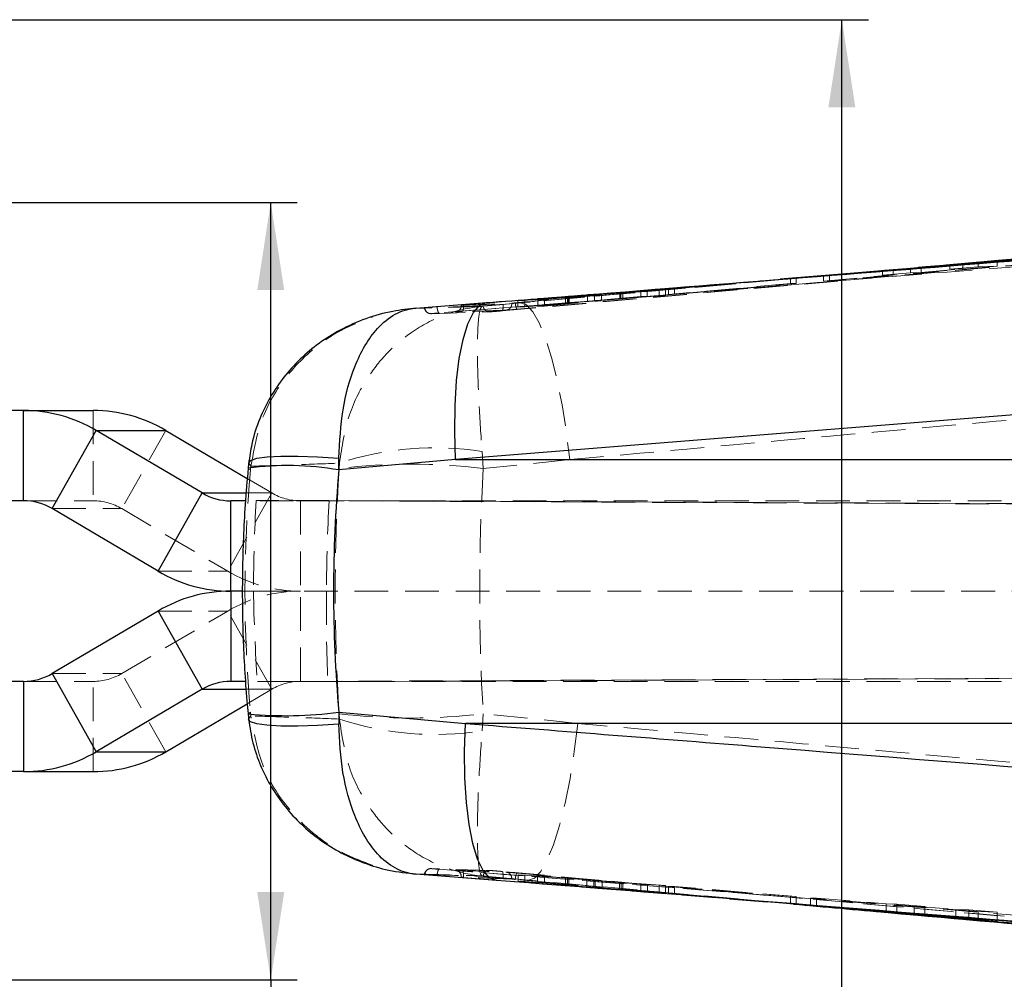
# Model space of a CAD drawing. Header units: millimetres. Extents: x 40 to 407, y 11 to 284.
# Tile 3 of 22: x 120 to 157, y 43 to 79. Entities that reach past the tile are written whole.
import ezdxf

# ---------------------------------------------------------------- set-up
doc = ezdxf.new("R2010")
doc.units = ezdxf.units.MM
doc.linetypes.add('HIDDEN', pattern=[1.905, 1.27, -0.635])
doc.layers.add('FORMATO', color=179, linetype='Continuous')
doc.styles.add('SLDTEXTSTYLE0', font='TXT', dxfattribs={"width": 0.75})
doc.dimstyles.new('SLDDIMSTYLE4', dxfattribs={"dimtxt": 3.5, "dimasz": 3.302, "dimexe": 0, "dimexo": 0.0625, "dimgap": 0.875, "dimtad": 1, "dimdec": 1, "dimlfac": 1.25, "dimrnd": 1e-09, "dimzin": 12, "dimdsep": 46, "dimtxsty": 'SLDTEXTSTYLE0', "dimsah": 1, "dimcen": 0.09, "dimadec": 0, "dimazin": 3, "dimtfac": 1, "dimtdec": 1, "dimtofl": 0, "dimtmove": 0, "dimatfit": 3, "dimfxl": 0, "dimfrac": 2, "dimtolj": 1, "dimtzin": 12, "dimarcsym": 0})
doc.dimstyles.new('SLDDIMSTYLE6', dxfattribs={"dimtxt": 3.5, "dimasz": 3.302, "dimexe": 0, "dimexo": 0.0625, "dimgap": 0.875, "dimtad": 1, "dimdec": 1, "dimlfac": 1.25, "dimrnd": 1e-09, "dimzin": 12, "dimdsep": 46, "dimtxsty": 'SLDTEXTSTYLE0', "dimsah": 1, "dimcen": 0.09, "dimadec": 0, "dimazin": 3, "dimtfac": 1, "dimtofl": 0, "dimtmove": 0, "dimatfit": 3, "dimfxl": 0, "dimfrac": 2, "dimtolj": 1, "dimtzin": 12, "dimarcsym": 0})

# ---------------------------------------------------------------- blocks, each defined once
blk = doc.blocks.new('_D_9')
at = {"layer": 'FORMATO'}
for p, q in [((109.833, 78.737), (151.622, 78.737)), ((150.622, 35.698), (150.622, 78.737)), ((109.833, 35.698), (151.622, 35.698)), ((150.622, 35.698), (150.622, 20.092))]:
    blk.add_line(p, q, dxfattribs=at)
for points in [[(150.622, 78.737), (150.114, 75.435), (151.13, 75.435)], [(150.622, 35.698), (151.13, 39), (150.114, 39)]]:
    blk.add_solid(points, dxfattribs=at)
at = {"layer": 'FORMATO', "insert": (146.11, 20.092), "char_height": 3.5, "attachment_point": 1, "rotation": 90, "style": 'SLDTEXTSTYLE0'}
blk.add_mtext('53,8', dxfattribs=at)
blk = doc.blocks.new('_D_12')
at = {"layer": 'FORMATO'}
for p, q in [((113.073, 71.857), (130.103, 71.857)), ((129.103, 42.578), (129.103, 71.857)), ((113.073, 42.578), (130.103, 42.578)), ((129.103, 42.578), (129.103, 20.092))]:
    blk.add_line(p, q, dxfattribs=at)
for points in [[(129.103, 71.857), (128.595, 68.555), (129.611, 68.555)], [(129.103, 42.578), (129.611, 45.88), (128.595, 45.88)]]:
    blk.add_solid(points, dxfattribs=at)
at = {"layer": 'FORMATO', "insert": (124.591, 20.092), "char_height": 3.5, "attachment_point": 1, "rotation": 90, "style": 'SLDTEXTSTYLE0'}
blk.add_mtext('36,6', dxfattribs=at)

msp = doc.modelspace()

# ---------------------------------------------------------------- linework, layer by layer
at = {"color": 7, "linetype": 'Continuous', "lineweight": 25}
for p, q in [((173.8196, 71.02711), (148.29839, 68.96363)), ((156.36975, 69.6633), (171.12019, 70.95428)), ((150.15825, 69.11655), (156.47558, 69.65796)), ((153.61121, 69.40828), (153.20778, 69.36716)), ((155.18416, 69.5419), (153.61121, 69.40828)), ((155.7587, 69.57845), (154.69398, 69.48963)), ((154.69398, 69.48963), (155.18416, 69.5419)), ((156.47558, 69.65796), (155.7587, 69.57845)), ((152.55988, 69.31898), (149.93155, 69.09576)), ((149.93155, 69.09576), (150.15825, 69.11655)), ((153.20778, 69.36716), (152.15645, 69.27927)), ((152.15645, 69.27927), (152.55988, 69.31898)), ((148.31061, 68.95809), (148.31005, 68.95804)), ((134.56614, 67.8704), (137.23381, 68.08053)), ((173.59137, 65.16665), (136.06575, 62.16993)), ((119.78865, 64.01767), (116.87377, 64.01767)), ((119.78865, 64.01767), (122.41316, 64.01767)), ((119.78865, 60.61767), (119.78865, 64.01767)), ((120.86499, 60.32293), (122.52841, 63.26742)), ((122.52841, 63.26742), (125.15291, 63.26742)), ((126.51961, 60.91242), (122.52841, 63.26742)), ((125.15291, 63.26742), (128.21966, 61.45789)), ((131.67179, 61.78002), (131.6711, 62.22968)), ((136.06575, 62.16993), (131.67179, 61.78002)), ((136.06575, 62.16993), (176.15529, 62.16993)), ((124.85619, 57.96793), (126.51961, 60.91242)), ((119.78865, 60.61767), (116.87377, 60.61767)), ((127.59594, 57.21767), (127.59594, 60.61767)), ((128.15192, 60.61767), (127.59594, 60.61767)), ((124.85619, 57.96793), (120.86499, 60.32293)), ((127.59594, 57.21767), (127.59594, 53.81767)), ((128.04495, 57.21767), (127.59594, 57.21767)), ((124.85619, 56.46742), (120.86499, 54.11242)), ((124.85619, 56.46742), (126.51961, 53.52293)), ((119.78865, 53.81767), (116.87377, 53.81767)), ((119.78865, 53.81767), (119.78865, 50.41767)), ((120.86499, 54.11242), (122.52841, 51.16793)), ((128.16022, 53.81767), (127.59594, 53.81767)), ((126.51961, 53.52293), (122.52841, 51.16793)), ((125.15291, 51.16793), (128.21378, 52.97399)), ((128.2523, 52.59292), (128.27837, 52.30229)), ((131.66899, 52.65536), (131.66823, 52.20785)), ((131.66899, 52.65536), (136.43684, 52.23375)), ((176.15529, 52.23375), (136.43684, 52.23375)), ((122.52841, 51.16793), (125.15291, 51.16793)), ((119.78865, 50.41767), (116.87377, 50.41767)), ((119.78865, 50.41767), (122.41316, 50.41767)), ((137.60586, 46.32306), (134.56498, 46.56173)), ((146.39162, 45.62968), (147.8023, 45.51658)), ((147.785, 45.51995), (147.78757, 45.51974)), ((148.90587, 45.42535), (148.68904, 45.44438)), ((152.2964, 45.14225), (149.66807, 45.36247)), ((152.2964, 45.14563), (152.2964, 45.14225)), ((152.69983, 45.10135), (152.2964, 45.14225)), ((152.69983, 45.11212), (152.69983, 45.10135)), ((153.75117, 45.01176), (152.69983, 45.10135)), ((153.34774, 45.0583), (153.34774, 45.05411)), ((153.34774, 45.05411), (153.75117, 45.01176)), ((154.92068, 44.92219), (153.34774, 45.05411)), ((154.92068, 44.92764), (154.92068, 44.92219)), ((155.41086, 44.86799), (154.92068, 44.92219)), ((155.41086, 44.88692), (155.41086, 44.86799)), ((156.47558, 44.77697), (155.41086, 44.86799)), ((155.7587, 44.85803), (156.47558, 44.77697))]:
    msp.add_line(p, q, dxfattribs=at)
at = {"color": 7, "linetype": 'HIDDEN', "lineweight": 18}
for p, q in [((137.82377, 67.77306), (171.67574, 70.77406)), ((174.52654, 70.82673), (148.30285, 68.72334)), ((161.80134, 70.13868), (137.85355, 68.0157)), ((157.7201, 69.78149), (137.85355, 68.01681)), ((156.47558, 69.45863), (150.15825, 68.90256)), ((153.61121, 69.21784), (153.61121, 69.40828)), ((154.69398, 69.33768), (154.69398, 69.48963)), ((154.69398, 69.33768), (155.7587, 69.4314)), ((155.18416, 69.3563), (155.18416, 69.5419)), ((155.7587, 69.4314), (155.7587, 69.57845)), ((155.7587, 69.4314), (156.47558, 69.45863)), ((156.47558, 69.45863), (156.47558, 69.65796)), ((148.90569, 68.80483), (148.90569, 69.0086)), ((149.93155, 68.89395), (152.55988, 69.1253)), ((149.93155, 68.89395), (149.93155, 69.09576)), ((150.15825, 68.90256), (150.15825, 69.11655)), ((152.15645, 69.10998), (152.15645, 69.27927)), ((152.15645, 69.10998), (153.20778, 69.20252)), ((152.55988, 69.1253), (152.15645, 69.10998)), ((152.55988, 69.1253), (152.55988, 69.31898)), ((153.20778, 69.20252), (153.20778, 69.36716)), ((153.20778, 69.20252), (153.61121, 69.21784)), ((153.61121, 69.21784), (155.18416, 69.3563)), ((155.18416, 69.3563), (154.69398, 69.33768)), ((148.30285, 68.72334), (135.44748, 67.69221)), ((136.32186, 67.75402), (148.30483, 68.71623)), ((148.33335, 68.9573), (138.51445, 68.07389)), ((144.09523, 68.60425), (148.68905, 68.98992)), ((148.68905, 68.7966), (144.09523, 68.39224)), ((148.30902, 68.95801), (144.3119, 68.61908)), ((144.3119, 68.40047), (148.90569, 68.80483)), ((148.30721, 68.95784), (148.29892, 68.95716)), ((148.305, 68.71405), (148.30361, 68.71393)), ((148.32461, 68.71577), (148.32331, 68.71565)), ((148.3331, 68.96014), (148.33261, 68.96009)), ((148.68905, 68.7966), (148.68905, 68.98992)), ((148.90569, 68.80483), (148.68905, 68.7966)), ((150.15825, 68.90256), (149.93155, 68.89395)), ((138.41802, 68.14433), (141.03962, 68.3492)), ((140.21192, 68.27637), (138.68149, 68.1558)), ((139.16547, 68.17774), (140.28638, 68.28022)), ((141.3081, 68.36342), (139.41893, 68.1897)), ((140.21192, 68.0467), (140.21192, 68.27637)), ((140.28638, 68.04956), (140.28638, 68.28022)), ((140.31846, 68.05481), (140.31846, 68.2845)), ((140.34186, 68.05557), (140.34186, 68.28567)), ((141.03962, 68.12515), (141.03962, 68.3492)), ((141.29656, 68.37068), (143.0467, 68.52352)), ((141.29656, 68.14776), (141.29656, 68.37068)), ((143.0467, 68.3179), (141.29656, 68.14776)), ((141.3081, 68.13414), (141.3081, 68.36342)), ((143.98302, 68.58496), (141.56461, 68.38521)), ((141.56461, 68.15673), (141.56461, 68.38521)), ((141.56461, 68.15673), (143.98302, 68.35345)), ((142.25605, 68.44737), (142.26061, 68.44768)), ((142.26061, 68.225), (142.26061, 68.44768)), ((143.2903, 68.53897), (142.29842, 68.45193)), ((142.29842, 68.23055), (142.29842, 68.45193)), ((142.29842, 68.23055), (143.2903, 68.32715)), ((142.37256, 68.45644), (143.73432, 68.56809)), ((142.37256, 68.23342), (142.37256, 68.45644)), ((143.73432, 68.34401), (142.37256, 68.23342)), ((143.0467, 68.52352), (143.2903, 68.53897)), ((143.0467, 68.3179), (143.0467, 68.52352)), ((143.2903, 68.32715), (143.0467, 68.3179)), ((143.2903, 68.32715), (143.2903, 68.53897)), ((143.73432, 68.56809), (143.98302, 68.58496)), ((143.73432, 68.34401), (143.73432, 68.56809)), ((143.98302, 68.35345), (143.73432, 68.34401)), ((143.98302, 68.35345), (143.98302, 68.58496)), ((144.3119, 68.61908), (144.09523, 68.60425)), ((144.09523, 68.39224), (144.09523, 68.60425)), ((144.09523, 68.39224), (144.3119, 68.40047)), ((144.3119, 68.40047), (144.3119, 68.61908)), ((136.28026, 67.99123), (136.28026, 67.97341)), ((136.28249, 67.99116), (138.18618, 68.06068)), ((136.28249, 67.97292), (138.18618, 68.04036)), ((136.28249, 67.97291), (136.28249, 67.99116)), ((136.36232, 67.99688), (136.36232, 67.99855)), ((136.36232, 67.99688), (136.3627, 67.99684)), ((138.51445, 68.07389), (137.07187, 67.94225)), ((138.18618, 68.04037), (138.18618, 68.06069)), ((138.30104, 68.06987), (138.3169, 68.07128)), ((138.68149, 68.1558), (138.41802, 68.14433)), ((138.41802, 67.91221), (138.41802, 68.14433)), ((141.03962, 68.12515), (138.41802, 67.91221)), ((138.41802, 67.91221), (138.68149, 67.92222)), ((138.68149, 67.92222), (138.68149, 68.1558)), ((138.68149, 67.92222), (140.21192, 68.0467)), ((139.41893, 68.1897), (139.16547, 68.17774)), ((139.16547, 67.94059), (139.16547, 68.17774)), ((140.28638, 68.04956), (139.16547, 67.94059)), ((139.16547, 67.94059), (139.41893, 67.95022)), ((139.41893, 67.95022), (139.41893, 68.1897)), ((139.41893, 67.95022), (141.3081, 68.13414)), ((135.16439, 67.66602), (137.36516, 67.73579)), ((122.41316, 64.01767), (122.41316, 60.61767)), ((125.15291, 63.26742), (123.48949, 60.32293)), ((137.10829, 61.83353), (137.06604, 62.47634)), ((131.6936, 62.0369), (131.68206, 61.83353)), ((137.10829, 61.83353), (140.37023, 62.16993)), ((170.28407, 62.16993), (140.37023, 62.16993)), ((128.34445, 61.78002), (128.3588, 61.92189)), ((128.21966, 61.45789), (129.14412, 60.91242)), ((129.14412, 60.91242), (127.4807, 57.96793)), ((128.17568, 60.91242), (129.14412, 60.91242)), ((119.78865, 60.61767), (122.41316, 60.61767)), ((179.49666, 60.61767), (128.15192, 60.61767)), ((188.55973, 60.35983), (128.5545, 60.62692)), ((131.30692, 60.62692), (128.5545, 60.62692)), ((130.22045, 60.61767), (130.22045, 57.21767)), ((131.30692, 60.62692), (201.28521, 60.31429)), ((120.86499, 60.32293), (123.48949, 60.32293)), ((123.48949, 60.32293), (127.4807, 57.96793)), ((124.85619, 57.96793), (127.4807, 57.96793)), ((128.45354, 57.21767), (128.04495, 57.21767)), ((128.45354, 57.21767), (163.36993, 57.21767)), ((130.22045, 53.81767), (130.22045, 57.21767)), ((123.48949, 54.11242), (127.4807, 56.46742)), ((124.85619, 56.46742), (127.4807, 56.46742)), ((129.14412, 53.52293), (127.4807, 56.46742)), ((119.78865, 53.81767), (122.41316, 53.81767)), ((120.86499, 54.11242), (123.48949, 54.11242)), ((122.41316, 50.41767), (122.41316, 53.81767)), ((125.15291, 51.16793), (123.48949, 54.11242)), ((179.49666, 53.81767), (128.16022, 53.81767)), ((128.60183, 53.80842), (189.10476, 54.07775)), ((131.25588, 53.80842), (128.60183, 53.80842)), ((131.25588, 53.80842), (201.37681, 54.12167)), ((128.17778, 53.52293), (129.14412, 53.52293)), ((128.21378, 52.97399), (129.14412, 53.52293)), ((128.35569, 52.51418), (128.3415, 52.65536)), ((131.68009, 52.60093), (131.69155, 52.39738)), ((137.06424, 51.95751), (137.10655, 52.60093)), ((140.6702, 52.23375), (137.10655, 52.60093)), ((140.6702, 52.23375), (170.28407, 52.23375)), ((137.36509, 46.69523), (135.16428, 46.76612)), ((147.78707, 45.51337), (135.36992, 46.50009)), ((136.28026, 46.45887), (136.28026, 46.44102)), ((136.28249, 46.44116), (136.28249, 46.45935)), ((138.18618, 46.39082), (136.28249, 46.45935)), ((138.18618, 46.37051), (136.28249, 46.44116)), ((147.79577, 45.76057), (136.3218, 46.67838)), ((136.3627, 46.43555), (136.36232, 46.43551)), ((136.36232, 46.43381), (136.36232, 46.43551)), ((136.36232, 46.43551), (147.78644, 45.52169)), ((136.36232, 46.43381), (146.39162, 45.62968)), ((137.07022, 46.48877), (138.81445, 46.32976)), ((137.82156, 46.41703), (137.8533, 46.41416)), ((137.85355, 46.41528), (149.64094, 45.36266)), ((137.85355, 46.41413), (148.93072, 45.42249)), ((138.18618, 46.37051), (138.18618, 46.3908)), ((138.42011, 46.53329), (141.01423, 46.34093)), ((138.42011, 46.53329), (138.42011, 46.28808)), ((138.67376, 46.52396), (138.42011, 46.53329)), ((138.67376, 46.52396), (138.67376, 46.27687)), ((140.20657, 46.41019), (138.67376, 46.52396)), ((139.15812, 46.50613), (140.27986, 46.40752)), ((139.15812, 46.50613), (139.15812, 46.25457)), ((139.42179, 46.49643), (139.15812, 46.50613)), ((139.42179, 46.49643), (139.42179, 46.24191)), ((141.33109, 46.32823), (139.42179, 46.49643)), ((140.20657, 46.41019), (140.20657, 46.15632)), ((140.27986, 46.40752), (140.27986, 46.15251)), ((140.33558, 46.40196), (140.33558, 46.14702)), ((140.33583, 46.14699), (140.33583, 46.40197)), ((138.3169, 46.35991), (138.30084, 46.36133)), ((149.24663, 45.39738), (138.3169, 46.35991)), ((141.01423, 46.0856), (138.42011, 46.28808)), ((138.42011, 46.28808), (138.67376, 46.27687)), ((138.67376, 46.27687), (140.20657, 46.15632)), ((140.27986, 46.15251), (139.15812, 46.25457)), ((139.15812, 46.25457), (139.42179, 46.24191)), ((139.42179, 46.24191), (141.33109, 46.06704)), ((141.01423, 46.34093), (141.01423, 46.0856)), ((141.27127, 46.32037), (143.04382, 46.16454)), ((141.27127, 46.32037), (141.27127, 46.06417)), ((143.04382, 45.91022), (141.27127, 46.06417)), ((141.33109, 46.32823), (141.33109, 46.06704)), ((141.58767, 46.30768), (141.58767, 46.0453)), ((143.98095, 46.13005), (141.58767, 46.30768)), ((141.58767, 46.0453), (143.98095, 45.84768)), ((142.24734, 46.24825), (142.24734, 45.9858)), ((142.24746, 46.2483), (142.24746, 45.98591)), ((142.30178, 46.24271), (142.30178, 45.9807)), ((143.29274, 46.15538), (142.30178, 46.24271)), ((142.37408, 46.24009), (143.73714, 46.13903)), ((142.37408, 46.24009), (142.37408, 45.97626)), ((143.04382, 46.16454), (143.29274, 46.15538)), ((143.04382, 46.16454), (143.04382, 45.91022)), ((143.29274, 46.15538), (143.29274, 45.89417)), ((143.73714, 46.13903), (143.73714, 45.86451)), ((143.73714, 46.13903), (143.98095, 46.13005)), ((143.98095, 46.13005), (143.98095, 45.84768)), ((144.09508, 46.09603), (148.68904, 45.72838)), ((144.31191, 46.08805), (144.09508, 46.09603)), ((144.09508, 46.09603), (144.09508, 45.82907)), ((144.31191, 46.08805), (144.31191, 45.81398)), ((148.90587, 45.7204), (144.31191, 46.08805)), ((142.30178, 45.9807), (143.29274, 45.89417)), ((143.73714, 45.86451), (142.37408, 45.97626)), ((143.29274, 45.89417), (143.04382, 45.91022)), ((143.98095, 45.84768), (143.73714, 45.86451)), ((147.83937, 45.51553), (144.09508, 45.82907)), ((144.09508, 45.82907), (144.31191, 45.81398)), ((144.31191, 45.81398), (147.84768, 45.51487)), ((147.78965, 45.76318), (147.79593, 45.76266)), ((147.88087, 45.75557), (147.8871, 45.75505)), ((148.68904, 45.72838), (148.90587, 45.7204)), ((148.68904, 45.72838), (148.68904, 45.44438)), ((148.90587, 45.7204), (148.90587, 45.42535)), ((155.7587, 45.15177), (149.44137, 45.65735)), ((149.44137, 45.65735), (149.66807, 45.64901)), ((149.44137, 45.65735), (149.44137, 45.38279)), ((149.66807, 45.64901), (149.66807, 45.36247)), ((149.66807, 45.64901), (152.2964, 45.43866)), ((147.80246, 45.51857), (147.83936, 45.51548)), ((147.89014, 45.51115), (147.89251, 45.51095)), ((147.89277, 45.51382), (148.79725, 45.43253)), ((152.2964, 45.43866), (152.2964, 45.14563)), ((152.2964, 45.43866), (152.69983, 45.42382)), ((152.69983, 45.42382), (152.69983, 45.11212)), ((152.69983, 45.42382), (153.75117, 45.33968)), ((153.34774, 45.35452), (153.34774, 45.0583)), ((153.34774, 45.35452), (154.92068, 45.22864)), ((153.75117, 45.33968), (153.34774, 45.35452)), ((153.75117, 45.33968), (153.75117, 45.01176)), ((154.92068, 45.22864), (154.92068, 44.92764)), ((154.92068, 45.22864), (155.41086, 45.21061)), ((155.41086, 45.21061), (155.41086, 44.88692)), ((155.41086, 45.21061), (156.47558, 45.1254)), ((156.47558, 45.1254), (155.7587, 45.15177)), ((155.7587, 45.15177), (155.7587, 44.85803)), ((156.47558, 45.1254), (156.47558, 44.77697))]:
    msp.add_line(p, q, dxfattribs=at)
at = {"color": 8, "linetype": 'Continuous', "lineweight": 25}
for p, q in [((126.51961, 60.91242), (128.17568, 60.91242)), ((126.51961, 53.52293), (128.17778, 53.52293))]:
    msp.add_line(p, q, dxfattribs=at)
at = {"color": 7, "linetype": 'Continuous', "lineweight": 25, "flags": 128}
for points in [[(136.06575, 62.16993), (136.03355, 63.21301), (136.04665, 64.21313), (136.1047, 65.14361), (136.20614, 65.9796), (136.34827, 66.6988), (136.52729, 67.28201), (136.73843, 67.71365), (136.97605, 67.98221), (137.23381, 68.08053)], [(137.60586, 46.32306), (137.34817, 46.42177), (137.11058, 46.69063), (136.89942, 47.12245), (136.72034, 47.70573), (136.5781, 48.4249), (136.4765, 49.26078), (136.41826, 50.19107), (136.40492, 51.19095), (136.43684, 52.23375)]]:
    msp.add_lwpolyline(points, dxfattribs=at)
at = {"color": 7, "linetype": 'HIDDEN', "lineweight": 18, "flags": 128}
for points in [[(136.28176, 67.97341), (136.28248, 67.97291), (136.28249, 67.97291), (136.28249, 67.97291)], [(137.8533, 68.01679), (137.83796, 68.0154), (137.82262, 68.01401)], [(138.51445, 68.07389), (138.74171, 67.99459), (138.97854, 67.74007), (139.21843, 67.31729), (139.4548, 66.73786), (139.68119, 66.01764), (139.89137, 65.17641), (140.07959, 64.23721), (140.24068, 63.22581), (140.37023, 62.16993)], [(136.1098, 67.7387), (136.10661, 67.73779), (136.0628, 67.73006)], [(128.3588, 61.92189), (128.27185, 62.03945), (128.27216, 62.05147)], [(128.25081, 61.84429), (128.25113, 61.83929), (128.34445, 61.78002)], [(128.3415, 52.65536), (128.2481, 52.5965), (128.24778, 52.59152)], [(128.2689, 52.38513), (128.26859, 52.39728), (128.35569, 52.51418)], [(140.6702, 52.23375), (140.54072, 51.17751), (140.37967, 50.16578), (140.19147, 49.22633), (139.9813, 48.38493), (139.7549, 47.66466), (139.5185, 47.0853), (139.27859, 46.66274), (139.04174, 46.40857), (138.81445, 46.32976)], [(136.28176, 46.45887), (136.28127, 46.45854), (136.29233, 46.45475), (136.31434, 46.4484), (136.34477, 46.44021), (136.36232, 46.43565), (136.3627, 46.43555), (136.3627, 46.43555)]]:
    msp.add_lwpolyline(points, dxfattribs=at)
at = {"color": 8, "linetype": 'Continuous', "lineweight": 25, "flags": 128}
for points in [[(128.27216, 62.05147), (128.34648, 62.13942), (128.58007, 62.21829), (128.96443, 62.27329), (129.48604, 62.30248), (130.12658, 62.30484), (130.86356, 62.28028), (131.6711, 62.22968)], [(131.66823, 52.20785), (130.86053, 52.15758), (130.1234, 52.13322), (129.48274, 52.13561), (128.96105, 52.16468), (128.57668, 52.2194), (128.34312, 52.29785), (128.2689, 52.38513)]]:
    msp.add_lwpolyline(points, dxfattribs=at)
at = {"color": 7, "linetype": 'HIDDEN', "lineweight": 18}
for centre, radius, start, end in [((136.03595, 67.97216), 0.24654, 327.581433, 0.174712), ((135.28296, 51.21501), 11.40161, 81.002693, 108.349422), ((134.39517, 39.7879), 22.21195, 82.984002, 97.015998), ((130.22175, 62.73503), 2.11736, 239.406092, 269.964859), ((122.41186, 58.50032), 2.11736, 59.406092, 89.964859), ((130.22376, 62.60731), 5.38964, 239.406092, 269.964859), ((130.22376, 51.82804), 5.38964, 90.035141, 120.593908), ((122.41186, 55.93503), 2.11736, 270.035141, 300.593908), ((130.22175, 51.70032), 2.11736, 90.035141, 120.593908), ((134.39332, 74.79304), 22.35736, 263.029551, 276.970449), ((135.28433, 63.24885), 11.43077, 251.680991, 278.958139), ((136.0413, 46.46197), 0.2412, 359.379376, 84.900629)]:
    msp.add_arc(centre, radius, start, end, dxfattribs=at)
at = {"color": 7, "linetype": 'Continuous', "lineweight": 25}
for centre, radius, start, end in [((119.78535, 58.62804), 5.38964, 59.406092, 89.964859), ((122.40985, 58.62804), 5.38964, 59.406092, 89.964859), ((127.59724, 62.73503), 2.11736, 239.406092, 269.964859), ((119.78736, 58.50032), 2.11736, 59.406092, 89.964859), ((127.59925, 62.60731), 5.38964, 239.406092, 269.964859), ((127.59925, 51.82804), 5.38964, 90.035141, 120.593908), ((119.78736, 55.93503), 2.11736, 270.035141, 300.593908), ((127.59724, 51.70032), 2.11736, 90.035141, 120.593908), ((119.78535, 55.80731), 5.38964, 270.035141, 300.593908), ((122.40985, 55.80731), 5.38964, 270.035141, 300.593908)]:
    msp.add_arc(centre, radius, start, end, dxfattribs=at)
at = {"color": 8, "linetype": 'Continuous', "lineweight": 25}
for centre, radius, start, end in [((129.75351, 50.75102), 11.19458, 80.133235, 97.714381), ((129.67151, 67.99544), 15.46958, 264.719347, 277.418914)]:
    msp.add_arc(centre, radius, start, end, dxfattribs=at)
at = {"color": 7, "linetype": 'HIDDEN', "lineweight": 18}
for centre, major_axis, ratio, start_param, end_param in [((140.11734, 68.03652), (0.2249, 0.01932), 0.01002766, 0.46316722, 1.13589094), ((142.46948, 68.2438), (0.22519, 0.01934), 0.01002766, 3.52374531, 4.26656999), ((194.16177, 57.20184), (66.03064, 0), 0.86327202, 3.0611904, 3.22143685), ((176.59653, 57.20184), (0, 57.0024), 0.79055399, 1.48945227, 1.65159851), ((176.59653, 57.20184), (0, 57.0024), 0.69504528, 1.48945227, 1.65159851), ((184.33204, 57.20184), (0, 57.0024), 0.98028327, 1.51067357, 1.57051853), ((186.87955, 57.20184), (0, 57.0024), 0.97668205, 1.51067357, 1.57051853), ((184.33226, 57.20184), (-17.94748, 54.24641), 0.97562594, 1.25828968, 1.31813379), ((186.87932, 57.20184), (15.82429, 54.88517), 0.97263592, 1.84392289, 1.903767), ((140.11095, 46.41943), (0.2249, -0.01759), 0.00867767, 0.04906353, 0.72178726), ((142.47252, 46.23064), (0.22519, -0.01761), 0.00867767, 3.10964163, 3.85246631)]:
    msp.add_ellipse(centre, major_axis=major_axis, ratio=ratio, start_param=start_param, end_param=end_param, dxfattribs=at)
at = {"color": 7, "linetype": 'Continuous', "lineweight": 25}
msp.add_ellipse((194.16177, 57.20184), major_axis=(62.69251, 0), ratio=0.90923779, start_param=3.0611904, end_param=3.22143685, dxfattribs=at)
for points, knots in [([(137.23381, 68.08053), (137.86878, 68.13063), (150.35677, 69.11603), (162.85176, 70.12004), (174.71143, 71.073)], [0, 0, 0, 0, 0.050846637, 1, 1, 1, 1]), ([(134.59603, 67.87282), (134.29601, 67.84094), (133.64894, 67.77217), (132.6793, 67.4985), (131.7471, 67.08889), (130.91802, 66.56891), (130.20299, 65.9713), (129.58433, 65.28778), (129.0702, 64.53179), (128.66002, 63.68684), (128.38561, 62.85429), (128.31314, 62.28846), (128.28303, 62.05331)], [0, 0, 0, 0, 0.09817942, 0.21174022, 0.32620163, 0.4274983, 0.52712634, 0.62546989, 0.72250807, 0.81871631, 0.92466316, 1, 1, 1, 1]), ([(131.6711, 62.22968), (131.7037, 62.84835), (131.76987, 64.1039), (132.17174, 65.50939), (132.6434, 66.49102), (133.15138, 67.18854), (133.79258, 67.70501), (134.29916, 67.85464), (134.56367, 67.87025), (134.56614, 67.8704)], [0, 0, 0, 0, 0.20293728, 0.41184613, 0.53783237, 0.66792378, 0.82901783, 0.99840758, 1, 1, 1, 1]), ([(128.28175, 62.13493), (128.27231, 62.0586), (128.26028, 61.96134), (128.25363, 61.86324), (128.2522, 61.84214)], [0, 0, 0, 0, 0.78490549, 1, 1, 1, 1]), ([(128.25081, 61.84428), (128.21155, 61.38874), (128.10049, 60.10012), (128.01714, 57.96958), (128.04088, 55.50227), (128.14629, 53.71009), (128.23282, 52.7564), (128.24778, 52.59155)], [0, 0, 0, 0, 0.148137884, 0.419045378, 0.689685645, 0.946360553, 1, 1, 1, 1]), ([(128.27155, 52.37982), (128.31647, 52.08354), (128.40644, 51.4901), (128.70517, 50.63176), (129.11261, 49.82477), (129.63267, 49.08142), (130.24773, 48.41672), (130.95742, 47.8338), (131.74932, 47.34409), (132.61876, 46.95916), (133.57207, 46.67344), (134.24452, 46.5984), (134.59451, 46.55934)], [0, 0, 0, 0, 0.09517115, 0.19062803, 0.28811524, 0.38294932, 0.48003632, 0.57786973, 0.67789008, 0.78002323, 0.88550841, 1, 1, 1, 1]), ([(134.56498, 46.56173), (134.56251, 46.56187), (134.29798, 46.57748), (133.79139, 46.72721), (133.15264, 47.24086), (132.64459, 47.93816), (132.17105, 48.91689), (131.76715, 50.32982), (131.70091, 51.58732), (131.66823, 52.20785)], [0, 0, 0, 0, 0.00159153, 0.17088006, 0.33187837, 0.45985132, 0.58779964, 0.79659492, 1, 1, 1, 1]), ([(136.43684, 52.23375), (140.14843, 51.94138), (152.72642, 50.95058), (165.30356, 49.9434), (174.16935, 49.23342)], [0, 0, 0, 0, 0.29508605, 1, 1, 1, 1]), ([(175.2902, 43.3271), (166.43315, 44.03597), (153.86893, 45.04155), (141.31113, 46.03109), (137.60586, 46.32306)], [0, 0, 0, 0, 0.704942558, 1, 1, 1, 1]), ([(174.49651, 43.38148), (174.33947, 43.39413), (173.55426, 43.4574), (170.25635, 43.72297), (161.51047, 44.42715), (153.39237, 45.0697), (147.78707, 45.51337)], [0, 0, 0, 0, 0.01763942, 0.08819709, 0.3704278, 1, 1, 1, 1]), ([(148.79725, 45.43253), (149.98534, 45.32558), (156.49773, 44.73933), (163.01573, 44.16797), (168.34462, 43.70085)], [0, 0, 0, 0, 0.18243662, 1, 1, 1, 1]), ([(148.93072, 45.42249), (150.8797, 45.2476), (158.46998, 44.56653), (166.06218, 43.90375), (171.70492, 43.41116)], [0, 0, 0, 0, 0.25677263, 1, 1, 1, 1]), ([(171.1202, 43.48143), (171.07831, 43.48506), (170.40358, 43.54361), (167.19749, 43.82204), (159.94758, 44.45159), (153.33164, 45.03633), (149.24663, 45.39738)], [0, 0, 0, 0, 0.00574371, 0.09253167, 0.43968352, 1, 1, 1, 1])]:
    msp.add_open_spline(points, degree=3, knots=knots, dxfattribs=at)
at = {"color": 7, "linetype": 'HIDDEN', "lineweight": 18}
for points, knots in [([(171.34365, 70.73376), (165.81854, 70.25219), (154.83263, 69.29464), (143.84864, 68.31746), (138.3888, 67.83173)], [0, 0, 0, 0, 0.50292654, 1, 1, 1, 1]), ([(160.71068, 69.95657), (158.83131, 69.80397), (150.71536, 69.14498), (142.59912, 68.49576), (136.36232, 67.99688)], [0, 0, 0, 0, 0.2315647, 1, 1, 1, 1]), ([(138.3169, 68.07128), (138.40907, 68.07951), (139.13392, 68.14424), (142.38951, 68.43439), (148.31454, 68.96044), (153.60777, 69.42231), (156.36975, 69.6633)], [0, 0, 0, 0, 0.01531867, 0.12046798, 0.54106525, 1, 1, 1, 1]), ([(135.36986, 67.93218), (135.52691, 67.94454), (136.31217, 68.00636), (139.61024, 68.2666), (143.7668, 68.59437), (147.29494, 68.87842), (148.31044, 68.96018)], [0, 0, 0, 0, 0.03640799, 0.18203996, 0.76456786, 1, 1, 1, 1]), ([(140.31846, 68.2845), (140.30505, 68.28353), (140.27827, 68.2816), (140.23401, 68.27811), (140.21192, 68.27637)], [0, 0, 0, 0, 0.500909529, 1, 1, 1, 1]), ([(140.28638, 68.28022), (140.30111, 68.28158), (140.33057, 68.28429), (140.34551, 68.28603), (140.33856, 68.28586), (140.32351, 68.28484), (140.31846, 68.2845)], [0, 0, 0, 0, 0.28586337, 0.57177991, 0.85644395, 1, 1, 1, 1]), ([(141.03962, 68.3492), (141.06326, 68.3511), (141.11054, 68.3549), (141.1864, 68.3612), (141.25104, 68.36668), (141.28283, 68.36947), (141.29656, 68.37068)], [0, 0, 0, 0, 0.26556634, 0.53109688, 0.79738901, 1, 1, 1, 1]), ([(141.56461, 68.38521), (141.54082, 68.38326), (141.49325, 68.37937), (141.41727, 68.37296), (141.353, 68.36743), (141.32156, 68.36463), (141.3081, 68.36342)], [0, 0, 0, 0, 0.26637291, 0.53270979, 0.79980213, 1, 1, 1, 1]), ([(142.29842, 68.45193), (142.28454, 68.45067), (142.25651, 68.44814), (142.24144, 68.44663), (142.24565, 68.44685), (142.24593, 68.44686)], [0, 0, 0, 0, 0.47835872, 0.96602365, 1, 1, 1, 1]), ([(142.26061, 68.44768), (142.27236, 68.44855), (142.29586, 68.45029), (142.34088, 68.45388), (142.36793, 68.45607), (142.37256, 68.45644)], [0, 0, 0, 0, 0.45321503, 0.90638707, 1, 1, 1, 1]), ([(137.07187, 67.94225), (137.06751, 67.94183), (136.58331, 67.89546), (135.65186, 67.67849), (134.46796, 67.05855), (133.52139, 66.26012), (132.69233, 65.2403), (131.96323, 63.83937), (131.78607, 62.65504), (131.6936, 62.0369)], [0, 0, 0, 0, 0.00160531, 0.17840828, 0.34605961, 0.47915384, 0.61221746, 0.79760505, 1, 1, 1, 1]), ([(137.07187, 67.94225), (136.65752, 67.92907), (135.82472, 67.90257), (134.98704, 67.88116), (134.56614, 67.8704)], [0, 0, 0, 0, 0.49753148, 1, 1, 1, 1]), ([(134.90365, 67.89041), (134.90151, 67.89054), (134.89406, 67.891), (134.95601, 67.89743), (135.08117, 67.90872), (135.23176, 67.92123), (135.33433, 67.92936), (135.36964, 67.93216)], [0, 0, 0, 0, 0.10268075, 0.35714049, 0.61158785, 0.8662747, 1, 1, 1, 1]), ([(137.10629, 67.95608), (137.07781, 67.9551), (136.9178, 67.9496), (136.18581, 67.92516), (135.4809, 67.90545), (134.90783, 67.88943)], [0, 0, 0, 0, 0.03891861, 0.21866048, 1, 1, 1, 1]), ([(135.36964, 67.93216), (135.37289, 67.90117), (135.37949, 67.83822), (135.39923, 67.75847), (135.42335, 67.70242), (135.43962, 67.69563), (135.44776, 67.69223)], [0, 0, 0, 0, 0.24432784, 0.49621856, 0.74810928, 1, 1, 1, 1]), ([(136.27973, 67.97306), (136.27992, 67.97201), (136.28508, 67.94275), (136.26817, 67.88935), (136.23551, 67.82716), (136.19446, 67.78497), (136.15415, 67.75819), (136.11952, 67.7432), (136.09439, 67.73624), (136.08182, 67.73376), (136.07628, 67.73286), (136.07327, 67.73244), (136.07379, 67.73252), (136.08353, 67.73362), (136.11421, 67.73663), (136.1586, 67.74048), (136.18461, 67.74273)], [0, 0, 0, 0, 0.00521794, 0.14433139, 0.2550935, 0.34819308, 0.42635411, 0.48915323, 0.5325723, 0.5548582, 0.5722728, 0.59435601, 0.62941011, 0.69570604, 0.82173346, 1, 1, 1, 1]), ([(136.36232, 67.99855), (136.35091, 67.99763), (136.32789, 67.99577), (136.3009, 67.99343), (136.28366, 67.99178), (136.27875, 67.99111), (136.28153, 67.99115), (136.28249, 67.99116)], [0, 0, 0, 0, 0.21774308, 0.43890931, 0.66042845, 0.88257583, 1, 1, 1, 1]), ([(136.3627, 67.99684), (136.36257, 67.9968), (136.35644, 67.99522), (136.33894, 67.99065), (136.31285, 67.98361), (136.29101, 67.97726), (136.28009, 67.97367), (136.28139, 67.97347), (136.28176, 67.97341)], [0, 0, 0, 0, 0.00272088, 0.13337635, 0.3898154, 0.64471171, 0.89827608, 1, 1, 1, 1]), ([(136.3627, 67.99684), (136.36416, 67.96522), (136.36709, 67.90198), (136.35945, 67.82204), (136.3442, 67.76577), (136.3293, 67.75793), (136.32186, 67.75402)], [0, 0, 0, 0, 0.24999997, 0.49999996, 0.74999997, 1, 1, 1, 1]), ([(137.07187, 67.94225), (137.07151, 67.94216), (137.03168, 67.932), (136.96534, 67.7856), (136.90882, 67.25778), (136.88815, 66.5351), (136.89605, 65.58384), (136.94395, 64.2466), (137.02417, 63.08344), (137.06604, 62.47634)], [0, 0, 0, 0, 0.00160547, 0.17840284, 0.34605436, 0.47914636, 0.61220762, 0.79759511, 1, 1, 1, 1]), ([(137.10628, 67.95608), (137.10746, 67.94678), (137.11076, 67.92079), (137.12418, 67.87958), (137.14878, 67.83547), (137.18188, 67.7975), (137.22188, 67.76722), (137.26709, 67.7462), (137.31565, 67.73437), (137.34866, 67.73532), (137.36517, 67.73579)], [0, 0, 0, 0, 0.07377604, 0.20609366, 0.33841131, 0.47072899, 0.6030467, 0.73536444, 0.8676822, 1, 1, 1, 1]), ([(137.82262, 68.01401), (137.75162, 68.00767), (137.60961, 67.99499), (137.406, 67.9778), (137.23987, 67.9646), (137.14307, 67.95778), (137.11564, 67.95651), (137.10629, 67.95608)], [0, 0, 0, 0, 0.22158421, 0.44315547, 0.66455576, 0.88564798, 1, 1, 1, 1]), ([(138.18619, 68.06069), (138.19011, 68.06091), (138.19797, 68.06137), (138.22388, 68.06336), (138.25678, 68.06605), (138.28409, 68.06839), (138.29873, 68.06967), (138.30104, 68.06987)], [0, 0, 0, 0, 0.23924834, 0.47851012, 0.71738994, 0.95554291, 1, 1, 1, 1]), ([(138.18619, 68.04039), (138.19013, 68.04111), (138.19804, 68.04255), (138.22399, 68.04889), (138.25671, 68.0575), (138.2839, 68.06501), (138.2986, 68.06918), (138.30104, 68.06987)], [0, 0, 0, 0, 0.23568881, 0.47267639, 0.71156659, 0.95211022, 1, 1, 1, 1]), ([(138.3888, 67.83173), (138.38177, 67.83513), (138.36773, 67.84193), (138.34591, 67.89792), (138.32732, 67.97755), (138.32034, 68.04037), (138.3169, 68.07128)], [0, 0, 0, 0, 0.25198903, 0.50397809, 0.75596718, 1, 1, 1, 1]), ([(140.31846, 68.05481), (140.32742, 68.05534), (140.34535, 68.05641), (140.34069, 68.05524), (140.31798, 68.05268), (140.29448, 68.05036), (140.28638, 68.04956)], [0, 0, 0, 0, 0.28350403, 0.56699886, 0.85087585, 1, 1, 1, 1]), ([(141.29656, 68.14776), (141.27807, 68.146), (141.24109, 68.14248), (141.16848, 68.13601), (141.0985, 68.12999), (141.05734, 68.12661), (141.03962, 68.12515)], [0, 0, 0, 0, 0.26597839, 0.5319267, 0.7984686, 1, 1, 1, 1]), ([(141.3081, 68.13414), (141.32653, 68.1359), (141.36338, 68.13941), (141.43603, 68.14589), (141.5059, 68.1519), (141.54704, 68.15529), (141.56461, 68.15673)], [0, 0, 0, 0, 0.26674238, 0.53345474, 0.80076279, 1, 1, 1, 1]), ([(142.26061, 68.225), (142.2537, 68.22466), (142.23988, 68.22396), (142.25135, 68.22572), (142.27621, 68.22837), (142.29521, 68.23024), (142.29842, 68.23056)], [0, 0, 0, 0, 0.31194868, 0.62387607, 0.93649297, 1, 1, 1, 1]), ([(128.3588, 61.92189), (128.47059, 62.5478), (128.69746, 63.81803), (129.60531, 65.27224), (130.6226, 66.30044), (131.6708, 67.05456), (132.50213, 67.37475), (132.95493, 67.54914)], [0, 0, 0, 0, 0.246419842, 0.500090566, 0.653070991, 0.811036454, 1, 1, 1, 1]), ([(134.89908, 67.89), (134.89962, 67.8744), (134.90109, 67.8319), (134.93204, 67.77324), (134.97652, 67.72315), (135.02309, 67.69224), (135.06565, 67.67518), (135.10005, 67.66775), (135.12331, 67.66562), (135.13597, 67.66522), (135.14499, 67.66521), (135.14887, 67.66531), (135.15107, 67.66537)], [0, 0, 0, 0, 0.11367532, 0.30962076, 0.46861341, 0.60303511, 0.7152779, 0.80408828, 0.86239417, 0.89971782, 0.94306155, 1, 1, 1, 1]), ([(134.90782, 67.88943), (134.90901, 67.87926), (134.91215, 67.8525), (134.92569, 67.81066), (134.94997, 67.76676), (134.98267, 67.72888), (135.02223, 67.69856), (135.067, 67.67732), (135.11515, 67.66514), (135.14798, 67.66573), (135.16439, 67.66602)], [0, 0, 0, 0, 0.08044892, 0.21181331, 0.34317771, 0.47454213, 0.60590657, 0.73727103, 0.86863551, 1, 1, 1, 1]), ([(135.21973, 67.67308), (135.20936, 67.67214), (135.17345, 67.6689), (135.15158, 67.66622), (135.16034, 67.66608), (135.16438, 67.66602)], [0, 0, 0, 0, 0.17955219, 0.62132271, 1, 1, 1, 1]), ([(135.44748, 67.69221), (135.41997, 67.69001), (135.35157, 67.68456), (135.26838, 67.67762), (135.23293, 67.67431), (135.21973, 67.67308)], [0, 0, 0, 0, 0.29693365, 0.73830479, 1, 1, 1, 1]), ([(136.0628, 67.73006), (136.05845, 67.73012), (136.05008, 67.73023), (136.09076, 67.73446), (136.13791, 67.73882), (136.17795, 67.74216), (136.18461, 67.74271)], [0, 0, 0, 0, 0.325040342, 0.62573393, 0.937688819, 1, 1, 1, 1]), ([(137.96878, 67.79769), (137.93581, 67.79638), (137.77097, 67.78987), (137.1356, 67.76552), (136.53327, 67.74561), (136.0628, 67.73006)], [0, 0, 0, 0, 0.05188556, 0.2594278, 1, 1, 1, 1]), ([(136.18461, 67.74271), (136.20975, 67.74484), (136.25133, 67.74837), (136.30187, 67.75242), (136.32186, 67.75402)], [0, 0, 0, 0, 0.60459003, 1, 1, 1, 1]), ([(137.36517, 67.73579), (137.37341, 67.7362), (137.39357, 67.73721), (137.46357, 67.74233), (137.57062, 67.75096), (137.69692, 67.7617), (137.78211, 67.76933), (137.82377, 67.77306)], [0, 0, 0, 0, 0.14830736, 0.36279564, 0.57775768, 0.7935357, 1, 1, 1, 1]), ([(138.3888, 67.83173), (138.36404, 67.82953), (138.29996, 67.82383), (138.19479, 67.81481), (138.0898, 67.8062), (138.00625, 67.7998), (137.9814, 67.7984), (137.96878, 67.79769)], [0, 0, 0, 0, 0.13529209, 0.35010923, 0.56459232, 0.77884023, 1, 1, 1, 1]), ([(140.37023, 62.16993), (145.06915, 62.59427), (155.02351, 63.49321), (164.98016, 64.36995), (170.2368, 64.83283)], [0, 0, 0, 0, 0.47204726, 1, 1, 1, 1]), ([(128.3588, 61.92189), (128.91397, 61.93831), (130.0251, 61.97119), (131.13717, 62.01499), (131.6936, 62.0369)], [0, 0, 0, 0, 0.49964492, 1, 1, 1, 1]), ([(131.69155, 52.39738), (131.13495, 52.41968), (130.02252, 52.46424), (128.91105, 52.49754), (128.35569, 52.51418)], [0, 0, 0, 0, 0.50033916, 1, 1, 1, 1]), ([(132.95015, 46.88415), (132.49852, 47.05794), (131.68018, 47.37282), (130.63117, 48.12235), (129.61029, 49.14765), (128.69434, 50.61421), (128.46758, 51.8864), (128.35569, 52.51418)], [0, 0, 0, 0, 0.18840945, 0.34139276, 0.49929716, 0.75292241, 1, 1, 1, 1]), ([(137.07022, 46.48877), (137.06586, 46.48919), (136.58069, 46.53561), (135.64749, 46.75315), (134.46248, 47.37466), (133.51616, 48.1742), (132.68812, 49.19425), (131.96011, 50.59523), (131.78365, 51.77937), (131.69155, 52.39738)], [0, 0, 0, 0, 0.00160466, 0.178687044, 0.346568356, 0.479537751, 0.612476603, 0.797748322, 1, 1, 1, 1]), ([(137.07022, 46.48877), (137.06986, 46.48886), (137.02992, 46.49897), (136.96342, 46.64575), (136.90685, 47.17497), (136.88623, 47.8987), (136.89418, 48.85021), (136.94213, 50.18753), (137.02237, 51.35052), (137.06424, 51.95751)], [0, 0, 0, 0, 0.00160483, 0.17868143, 0.34656296, 0.47953001, 0.61246639, 0.797738, 1, 1, 1, 1]), ([(170.23734, 49.60124), (164.89881, 50.07063), (155.04198, 50.93728), (145.18745, 51.82625), (140.6702, 52.23375)], [0, 0, 0, 0, 0.54160656, 1, 1, 1, 1]), ([(135.14737, 46.76681), (135.14544, 46.76686), (135.14137, 46.76696), (135.12986, 46.76684), (135.10458, 46.76516), (135.05288, 46.75494), (134.98767, 46.72132), (134.93026, 46.65774), (134.89881, 46.59469), (134.89889, 46.55395), (134.89891, 46.54206)], [0, 0, 0, 0, 0.04757345, 0.10018252, 0.15270317, 0.26985804, 0.49155093, 0.69445935, 0.91086052, 1, 1, 1, 1]), ([(135.1642, 46.76612), (135.1478, 46.76641), (135.115, 46.76698), (135.06688, 46.75479), (135.02215, 46.73356), (134.98263, 46.70323), (134.94996, 46.66535), (134.92571, 46.62145), (134.9122, 46.5796), (134.90907, 46.55282), (134.90788, 46.54263)], [0, 0, 0, 0, 0.13134203, 0.26268405, 0.39402608, 0.52536811, 0.65671013, 0.78805216, 0.91939419, 1, 1, 1, 1]), ([(135.16428, 46.76612), (135.16034, 46.76613), (135.15047, 46.76617), (135.1758, 46.76309), (135.2242, 46.75845), (135.27191, 46.75445), (135.28538, 46.75332)], [0, 0, 0, 0, 0.21741149, 0.54406906, 0.87124124, 1, 1, 1, 1]), ([(135.28538, 46.75332), (135.3045, 46.75168), (135.35047, 46.74774), (135.41175, 46.74289), (135.44754, 46.74005)], [0, 0, 0, 0, 0.41590365, 1, 1, 1, 1]), ([(134.56498, 46.56173), (134.98585, 46.55082), (135.82344, 46.52913), (136.65601, 46.50218), (137.07022, 46.48877)], [0, 0, 0, 0, 0.50248934, 1, 1, 1, 1]), ([(135.3697, 46.50011), (135.30264, 46.50544), (135.16861, 46.5161), (135.01241, 46.52947), (134.91386, 46.53889), (134.88648, 46.54281), (134.90239, 46.54268), (134.9078, 46.54264)], [0, 0, 0, 0, 0.22208062, 0.4438866, 0.66513801, 0.88616671, 1, 1, 1, 1]), ([(134.90788, 46.54263), (134.94086, 46.54174), (135.10574, 46.53727), (135.83944, 46.51689), (136.53877, 46.49372), (137.10651, 46.4749)], [0, 0, 0, 0, 0.04493215, 0.22466074, 1, 1, 1, 1]), ([(135.44776, 46.74003), (135.43962, 46.73664), (135.42335, 46.72984), (135.39925, 46.67379), (135.37952, 46.59404), (135.37294, 46.5311), (135.3697, 46.50011)], [0, 0, 0, 0, 0.25189912, 0.50379824, 0.75569736, 1, 1, 1, 1]), ([(135.44755, 46.74005), (141.96913, 46.22398), (155.01225, 45.19185), (168.05443, 44.14057), (174.5755, 43.61493)], [0, 0, 0, 0, 0.500001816, 1, 1, 1, 1]), ([(136.3218, 46.67838), (136.30202, 46.67996), (136.24445, 46.68456), (136.16024, 46.69159), (136.08859, 46.69801), (136.05013, 46.70207), (136.05853, 46.70216), (136.06274, 46.70221)], [0, 0, 0, 0, 0.115656, 0.33659443, 0.55729391, 0.7779058, 1, 1, 1, 1]), ([(136.06274, 46.70221), (136.0957, 46.70115), (136.26051, 46.69582), (136.89607, 46.67478), (137.49875, 46.65158), (137.96955, 46.63346)], [0, 0, 0, 0, 0.05186388, 0.25931939, 1, 1, 1, 1]), ([(136.32041, 46.67853), (136.30338, 46.67988), (136.24573, 46.68445), (136.16004, 46.69162), (136.09765, 46.69724), (136.07538, 46.69955), (136.07211, 46.7), (136.07673, 46.69937), (136.08477, 46.69799), (136.10261, 46.69411), (136.13909, 46.68219), (136.18985, 46.65295), (136.24077, 46.59915), (136.27562, 46.53065), (136.27684, 46.48085), (136.27738, 46.45847)], [0, 0, 0, 0, 0.06800039, 0.23021563, 0.39882437, 0.478899, 0.52400285, 0.54574653, 0.56187165, 0.58161048, 0.62849245, 0.71037491, 0.80789907, 0.9136602, 1, 1, 1, 1]), ([(136.28249, 46.45935), (136.28248, 46.45936), (136.28101, 46.4595), (136.28138, 46.45919), (136.28176, 46.45887)], [0, 0, 0, 0, 0.00219676, 1, 1, 1, 1]), ([(136.28176, 46.44102), (136.28139, 46.441), (136.28009, 46.44094), (136.29095, 46.43984), (136.31289, 46.43786), (136.33896, 46.43568), (136.3565, 46.43428), (136.36232, 46.43381)], [0, 0, 0, 0, 0.10328484, 0.36028228, 0.61697397, 0.87297117, 1, 1, 1, 1]), ([(136.3627, 46.43555), (136.36415, 46.46717), (136.36706, 46.53041), (136.35941, 46.61035), (136.34414, 46.66662), (136.32925, 46.67446), (136.3218, 46.67838)], [0, 0, 0, 0, 0.24999997, 0.49999996, 0.74999997, 1, 1, 1, 1]), ([(137.10652, 46.4749), (137.10768, 46.48421), (137.11094, 46.5102), (137.12431, 46.55141), (137.14887, 46.59553), (137.18192, 46.6335), (137.22189, 46.66378), (137.26706, 46.68481), (137.3156, 46.69664), (137.34859, 46.6957), (137.36509, 46.69523)], [0, 0, 0, 0, 0.073801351, 0.206115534, 0.338429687, 0.47074381, 0.603057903, 0.735371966, 0.867685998, 1, 1, 1, 1]), ([(137.10652, 46.4749), (137.12794, 46.47376), (137.17079, 46.47147), (137.31571, 46.46045), (137.50108, 46.4452), (137.67928, 46.42979), (137.78547, 46.42027), (137.82156, 46.41703)], [0, 0, 0, 0, 0.22136899, 0.44269842, 0.66410962, 0.8858448, 1, 1, 1, 1]), ([(137.82397, 46.65791), (137.78874, 46.66106), (137.71043, 46.66809), (137.58912, 46.67848), (137.47877, 46.68746), (137.39908, 46.69344), (137.37583, 46.69466), (137.3651, 46.69523)], [0, 0, 0, 0, 0.17517737, 0.38951167, 0.60336191, 0.8168772, 1, 1, 1, 1]), ([(171.67574, 43.66098), (166.03308, 44.15402), (154.74792, 45.14008), (143.46523, 46.15197), (137.82397, 46.65791)], [0, 0, 0, 0, 0.50000724, 1, 1, 1, 1]), ([(137.96959, 46.63346), (137.98212, 46.63273), (138.00716, 46.63129), (138.08978, 46.62495), (138.19478, 46.61634), (138.29995, 46.60732), (138.36403, 46.60163), (138.38878, 46.59943)], [0, 0, 0, 0, 0.21572861, 0.43147508, 0.64745888, 0.8637774, 1, 1, 1, 1]), ([(138.30084, 46.36133), (138.29847, 46.36201), (138.28383, 46.36615), (138.25672, 46.37365), (138.22399, 46.38226), (138.19804, 46.38861), (138.19013, 46.39006), (138.18619, 46.39079)], [0, 0, 0, 0, 0.046653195, 0.287500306, 0.526702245, 0.764002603, 1, 1, 1, 1]), ([(138.38878, 46.59943), (138.38176, 46.59603), (138.36772, 46.58924), (138.3459, 46.53325), (138.32732, 46.45363), (138.32034, 46.39081), (138.3169, 46.35991)], [0, 0, 0, 0, 0.25201213, 0.50402429, 0.75603647, 1, 1, 1, 1]), ([(138.38878, 46.59943), (143.84862, 46.11427), (154.83259, 45.13823), (165.81853, 44.18247), (171.34365, 43.70179)], [0, 0, 0, 0, 0.49707374, 1, 1, 1, 1]), ([(140.33558, 46.40196), (140.33431, 46.40185), (140.33176, 46.40161), (140.2966, 46.40376), (140.25163, 46.40688), (140.21808, 46.40935), (140.20657, 46.41019)], [0, 0, 0, 0, 0.28362515, 0.56723087, 0.85144829, 1, 1, 1, 1]), ([(138.30084, 46.36133), (138.29383, 46.36194), (138.27449, 46.36363), (138.24355, 46.36624), (138.21332, 46.36866), (138.19408, 46.37008), (138.18839, 46.37039), (138.18619, 46.37051)], [0, 0, 0, 0, 0.13483674, 0.3723507, 0.61017783, 0.84870528, 1, 1, 1, 1]), ([(140.20657, 46.15632), (140.22837, 46.1546), (140.27198, 46.15117), (140.3162, 46.14792), (140.33541, 46.14672), (140.33554, 46.14695), (140.33558, 46.14702)], [0, 0, 0, 0, 0.2864532, 0.5729634, 0.85808067, 1, 1, 1, 1]), ([(140.33558, 46.14702), (140.33213, 46.14747), (140.32522, 46.14836), (140.29498, 46.15113), (140.27986, 46.15251)], [0, 0, 0, 0, 0.500198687, 1, 1, 1, 1]), ([(141.01423, 46.34093), (141.038, 46.33914), (141.08553, 46.33557), (141.16173, 46.32955), (141.22618, 46.32427), (141.25779, 46.32153), (141.27127, 46.32037)], [0, 0, 0, 0, 0.26696181, 0.53390431, 0.80117354, 1, 1, 1, 1]), ([(141.27127, 46.06417), (141.25275, 46.06579), (141.21571, 46.06902), (141.14306, 46.07512), (141.07311, 46.08088), (141.03194, 46.08418), (141.01423, 46.0856)], [0, 0, 0, 0, 0.26585404, 0.53166101, 0.79852065, 1, 1, 1, 1]), ([(141.58767, 46.30768), (141.56391, 46.30947), (141.51639, 46.31305), (141.44044, 46.31905), (141.37606, 46.32433), (141.34462, 46.32705), (141.33109, 46.32823)], [0, 0, 0, 0, 0.26619255, 0.53236572, 0.79886391, 1, 1, 1, 1]), ([(141.33109, 46.06704), (141.34939, 46.06542), (141.38599, 46.06217), (141.45822, 46.05601), (141.52826, 46.05015), (141.5697, 46.04677), (141.58767, 46.0453)], [0, 0, 0, 0, 0.26508395, 0.53012084, 0.796221, 1, 1, 1, 1]), ([(142.24746, 46.2483), (142.251, 46.24824), (142.25808, 46.24813), (142.29957, 46.24546), (142.34274, 46.2424), (142.3696, 46.24042), (142.37408, 46.24009)], [0, 0, 0, 0, 0.31216632, 0.62430136, 0.93734258, 1, 1, 1, 1]), ([(142.37408, 45.97626), (142.35231, 45.97801), (142.30875, 45.98152), (142.26514, 45.98485), (142.24955, 45.98589), (142.24773, 45.98591), (142.24746, 45.98591)], [0, 0, 0, 0, 0.31506476, 0.63019419, 0.94374924, 1, 1, 1, 1]), ([(142.24746, 45.98591), (142.24911, 45.98566), (142.25242, 45.98515), (142.2792, 45.98269), (142.29844, 45.98099), (142.30178, 45.9807)], [0, 0, 0, 0, 0.452587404, 0.905148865, 1, 1, 1, 1])]:
    msp.add_open_spline(points, degree=3, knots=knots, dxfattribs=at)
for points in [[(137.824, 67.77308), (137.83027, 67.77695), (137.84282, 67.78469), (137.85457, 67.84089), (137.85927, 67.92081), (137.85531, 67.98406), (137.85332, 68.01568)], [(137.96878, 67.79769), (137.9979, 67.80356), (138.05615, 67.81529), (138.12741, 67.87235), (138.17675, 67.94991), (138.18303, 68.01021), (138.18618, 68.04036)], [(137.85343, 46.41529), (137.85541, 46.44691), (137.85937, 46.51016), (137.85467, 46.59007), (137.84291, 46.64627), (137.83036, 46.65402), (137.82409, 46.6579)], [(138.18619, 46.39082), (138.18306, 46.42097), (138.17682, 46.48128), (138.12766, 46.55884), (138.05664, 46.61588), (137.99858, 46.6276), (137.96955, 46.63346)]]:
    msp.add_open_spline(points, degree=3, dxfattribs=at)
at = {"color": 8, "linetype": 'Continuous', "lineweight": 25}
for points, knots in [([(147.78644, 45.52169), (150.21517, 45.32767), (158.89269, 44.63449), (167.57054, 43.93127), (173.81981, 43.42496), (173.82045, 43.42491)], [0, 0, 0, 0, 0.2798675, 0.99992662, 1, 1, 1, 1]), ([(149.64094, 45.36266), (151.35321, 45.20944), (158.70681, 44.55144), (166.06221, 43.91027), (171.70492, 43.4184)], [0, 0, 0, 0, 0.23284722, 1, 1, 1, 1])]:
    msp.add_open_spline(points, degree=3, knots=knots, dxfattribs=at)

# ---------------------------------------------------------------- dimensions: what is measured, and where the dimension line sits
at = {"layer": 'FORMATO'}
for base, p1, p2, dimstyle, picture, middle in [((150.62177, 78.73734), (108.83326, 35.69801), (108.83326, 78.73734), 'SLDDIMSTYLE6', '_D_9', (150.62177, 24.61767)), ((129.10308, 71.85734), (112.07326, 42.57801), (112.07326, 71.85734), 'SLDDIMSTYLE4', '_D_12', (129.10308, 24.61767))]:
    dim = msp.add_linear_dim(base=base, p1=p1, p2=p2, angle=90, dimstyle=dimstyle, dxfattribs=at)
    dim.commit()
    dim.dimension.update_dxf_attribs({"geometry": picture, "text_midpoint": middle, "dimtype": 160})

doc.saveas('drawing.dxf')
